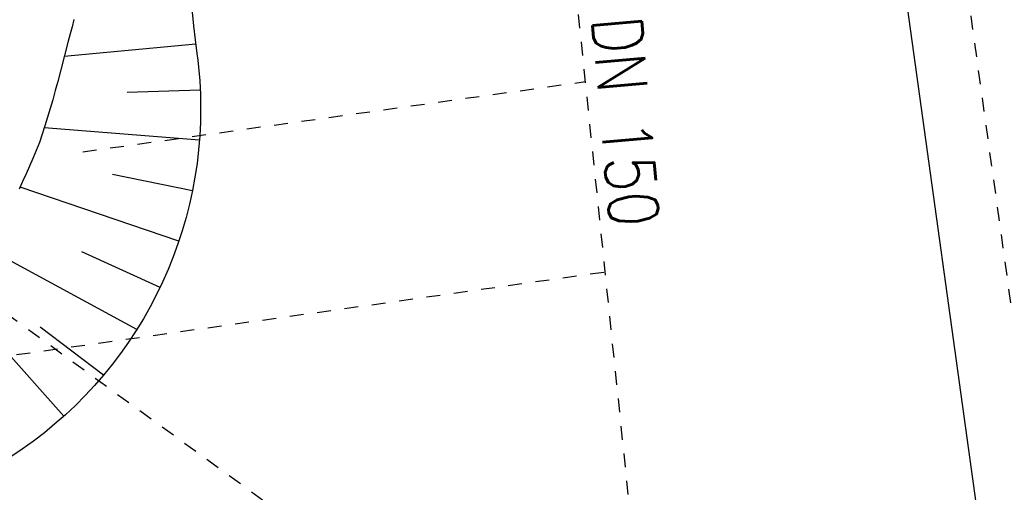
# Model space of a CAD drawing. Extents: x 446457 to 447032, y 444506 to 445688.
# Tile 26 of 43: x 446624 to 446660, y 445324 to 445341. Entities that reach past the tile are written whole.
import ezdxf

# ---------------------------------------------------------------- set-up
doc = ezdxf.new("R2010")
doc.units = 0
doc.header["$LTSCALE"] = 2
doc.header["$MEASUREMENT"] = 0
doc.linetypes.add('ACAD_ISO10W100W', pattern=[0.5, 0.25, -0.25])
doc.linetypes.add('STRICHLINIEX2', pattern=[0.5, 0.25, -0.25])
for name, color, linetype in [('Bahnachse', 7, 'CONTINUOUS'), ('Dränagesystem_neu', 15, 'CONTINUOUS'), ('FBR', 8, 'CONTINUOUS'), ('Gleisachse', 7, 'CONTINUOUS'), ('RRB_41-205', 15, 'CONTINUOUS')]:
    doc.layers.add(name, color=color, linetype=linetype)
doc.styles.add('ROMANS', font='romans.shx', dxfattribs={"width": 0.8})

msp = doc.modelspace()

# ---------------------------------------------------------------- linework, layer by layer
at = {"layer": 'Bahnachse', "linetype": 'ACAD_ISO10W100W'}
msp.add_line((446657.568, 445348.701), (446662.278, 445314.773), dxfattribs=at)
at = {"layer": 'Dränagesystem_neu', "linetype": 'STRICHLINIEX2'}
for p, q in [((446646.467, 445321.438), (446642.181, 445362.806)), ((446626.498, 445335.853), (446644.71, 445338.399)), ((446622.109, 445328.222), (446645.424, 445331.502))]:
    msp.add_line(p, q, dxfattribs=at)
at = {"layer": 'FBR'}
for points in [[(446685.671, 445499.677, 0.000084), (446690.294, 445466.915, 0.000171), (446692.589, 445450.715), (446699.698, 445400.648, -0.000017), (446702.648, 445379.847, -0.000012), (446706.64, 445351.684, -0.000142), (446710.164, 445326.768, 0.000095), (446713.688, 445301.853, 0.000489), (446717.261, 445276.798, -0.000535), (446720.835, 445251.744, -0.000318), (446724.222, 445227.7, 0.000352), (446727.61, 445203.657, 0.000005), (446731.551, 445175.831, 0.000006), (446734.439, 445155.439, 0.000005), (446738.345, 445127.869, 0.000006), (446741.348, 445106.672, 0.000262)], [(446680.588, 445565.192), (446686.226, 445525.578, -0.000461), (446689.716, 445500.849, 0.000412), (446693.207, 445476.12, 0.000274), (446696.649, 445451.977, -0.000308), (446700.09, 445427.835, -0.000041), (446704.161, 445399.134, -0.000053), (446707.341, 445376.683, -0.000068), (446710.752, 445352.56, 0.000201), (446714.163, 445328.437, 0.000066), (446717.768, 445303.036, -0.000029), (446721.374, 445277.636, -0.000013), (446726.042, 445244.733, -0.000025), (446728.415, 445227.994, -0.000188), (446731.776, 445204.216, 0.000116), (446735.137, 445180.439, 0.000098)], [(446757.103, 445025.342, 0.000008), (446763.022, 444983.696, 0.000035)]]:
    msp.add_lwpolyline(points, format="xyb", dxfattribs=at)
at = {"layer": 'Gleisachse', "linetype": 'Continuous'}
msp.add_line((446655.397, 445348.154), (446660.05, 445314.46), dxfattribs=at)
at = {"layer": 'RRB_41-205', "linetype": 'Continuous'}
for p, q in [((446626.169, 445340.646), (446626.104, 445340.388)), ((446630.452, 445340.91), (446630.511, 445340.413)), ((446626.104, 445340.388), (446626.036, 445340.128)), ((446630.511, 445340.413), (446630.571, 445339.917)), ((446625.968, 445339.868), (446625.833, 445339.348)), ((446626.036, 445340.128), (446625.968, 445339.868)), ((446630.571, 445339.917), (446630.63, 445339.421)), ((446630.59, 445339.755), (446625.821, 445339.303)), ((446625.833, 445339.348), (446625.697, 445338.828)), ((446630.63, 445339.421), (446630.66, 445339.172)), ((446630.66, 445339.172), (446630.687, 445338.924)), ((446625.697, 445338.828), (446625.587, 445338.407)), ((446630.687, 445338.924), (446630.73, 445338.426)), ((446625.587, 445338.407), (446625.497, 445338.071)), ((446630.748, 445338.083), (446628.102, 445338.004)), ((446630.73, 445338.426), (446630.755, 445337.926)), ((446625.405, 445337.742), (446625.312, 445337.421)), ((446625.497, 445338.071), (446625.405, 445337.742)), ((446630.755, 445337.926), (446630.764, 445337.426)), ((446625.312, 445337.421), (446625.219, 445337.105)), ((446630.764, 445337.426), (446630.756, 445336.926)), ((446625.219, 445337.105), (446625.124, 445336.796)), ((446625.124, 445336.796), (446625.028, 445336.491)), ((446630.721, 445336.279), (446625.1, 445336.721)), ((446630.756, 445336.926), (446630.732, 445336.427)), ((446625.028, 445336.491), (446624.924, 445336.192)), ((446630.732, 445336.427), (446630.691, 445335.929)), ((446624.865, 445336.045), (446624.803, 445335.9)), ((446624.924, 445336.192), (446624.865, 445336.045)), ((446624.682, 445335.613), (446624.561, 445335.33)), ((446624.803, 445335.9), (446624.682, 445335.613)), ((446630.691, 445335.929), (446630.633, 445335.432)), ((446624.561, 445335.33), (446624.438, 445335.051)), ((446630.633, 445335.432), (446630.559, 445334.938)), ((446624.438, 445335.051), (446624.315, 445334.775)), ((446630.467, 445334.44), (446627.575, 445335.027)), ((446630.559, 445334.938), (446630.468, 445334.446)), ((446624.315, 445334.775), (446624.191, 445334.502)), ((446629.975, 445332.611), (446624.224, 445334.573)), ((446630.468, 445334.446), (446630.361, 445333.958)), ((446630.361, 445333.958), (446630.238, 445333.473)), ((446630.238, 445333.473), (446630.099, 445332.993)), ((446630.099, 445332.993), (446629.944, 445332.518)), ((446628.453, 445329.412), (446622.93, 445332.406)), ((446629.944, 445332.518), (446629.773, 445332.048)), ((446629.295, 445330.936), (446626.454, 445332.227)), ((446629.773, 445332.048), (446629.586, 445331.584)), ((446629.586, 445331.584), (446629.384, 445331.126)), ((446629.384, 445331.126), (446629.167, 445330.676)), ((446625.813, 445326.275), (446621.749, 445330.814)), ((446629.167, 445330.676), (446628.935, 445330.233)), ((446628.935, 445330.233), (446628.689, 445329.798)), ((446628.689, 445329.798), (446628.428, 445329.372)), ((446627.247, 445327.759), (446624.945, 445329.496)), ((446628.428, 445329.372), (446628.153, 445328.954)), ((446628.153, 445328.954), (446627.864, 445328.546)), ((446627.864, 445328.546), (446627.562, 445328.147)), ((446627.562, 445328.147), (446627.247, 445327.759)), ((446627.247, 445327.759), (446626.919, 445327.382)), ((446626.919, 445327.382), (446626.578, 445327.016)), ((446626.578, 445327.016), (446626.226, 445326.661)), ((446625.862, 445326.319), (446625.487, 445325.988)), ((446626.226, 445326.661), (446625.862, 445326.319)), ((446625.487, 445325.988), (446625.101, 445325.67)), ((446625.101, 445325.67), (446624.704, 445325.366)), ((446624.704, 445325.366), (446624.298, 445325.075)), ((446624.298, 445325.075), (446623.882, 445324.797))]:
    msp.add_line(p, q, dxfattribs=at)
at = {"layer": 'RRB_41-205', "linetype": 'STRICHLINIEX2'}
msp.add_line((446620.479, 445332.358), (446648.475, 445311.983), dxfattribs=at)

# ---------------------------------------------------------------- texts
at = {"layer": 'Dränagesystem_neu', "linetype": 'Continuous', "style": 'ROMANS', "oblique": 360, "width": 0.8337}
msp.add_text('DN 150', height=1.8, rotation=275.0112, dxfattribs=at).set_placement((446644.936, 445340.686))

doc.saveas('drawing.dxf')
